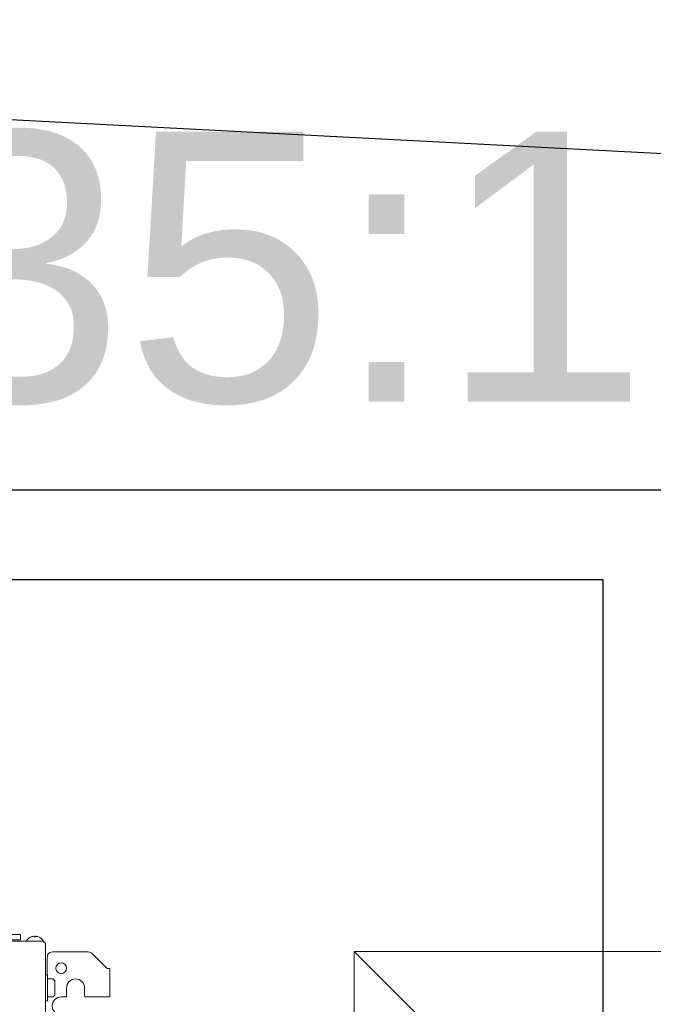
# Model space of a CAD drawing. Header units: millimetres. Extents: x -367720 to -162733, y 309172 to 337444.
# Tile 84 of 164: x -345060 to -344707, y 316334 to 316881. Entities that reach past the tile are written whole.
import ezdxf
from ezdxf.enums import TextEntityAlignment as Align

# ---------------------------------------------------------------- set-up
doc = ezdxf.new("R2010")
doc.units = ezdxf.units.MM
doc.header["$LTSCALE"] = 10
doc.header["$MEASUREMENT"] = 0
doc.layers.get('0').update_dxf_attribs({"color": 255, "lineweight": 13})
for name, color, linetype, lineweight in [('LATS_EQ_IDU', 7, 'Continuous', 0), ('LATS_PIPE_REFRIGERANT_INDEX', 1, 'Continuous', 0), ('LATS_SERVICE_SPACE', 1, 'Continuous', 9), ('VZ1', 6, 'Continuous', 18)]:
    doc.layers.add(name, color=color, linetype=linetype, lineweight=lineweight)
doc.layers.add('LATS_PIPE_REFRIGERANT', color=3, linetype='Continuous')
doc.layers.add('VZT_pozice', color=1, linetype='Continuous')
doc.styles.add('LATS_ANNO', font='arial.ttf')
doc.styles.add('ROMANS', font='ROMANS.shx', dxfattribs={"height": 80})

# ---------------------------------------------------------------- blocks, each defined once
blk = doc.blocks.new('LATS_IDU_LOW_STATIC_L2')
at = {"color": 0, "linetype": 'ByBlock', "lineweight": -2}
for p, q in [((435.75, 353.22), (427.75, 353.22)), ((435.75, 353.22), (435.75, 350.22)), ((-449.25, 349.42), (448.75, 349.42)), ((435.75, 350.22), (427.75, 350.22)), ((447.95, 349.42), (439.55, 349.42)), ((448.75, 349.42), (448.75, 348.42)), ((448.95, 348.42), (449.75, 348.42)), ((449.75, 348.42), (449.75, 338.85)), ((450.55, 340.42), (450.55, 330.92)), ((453.55, 343.42), (473.51, 343.42)), ((483.65, 334.52), (475.63, 342.54)), ((449.75, -145.58), (449.75, 338.85)), ((483.65, 334.52), (483.95, 334.22)), ((483.95, 334.22), (485.55, 334.22)), ((485.55, 334.22), (485.55, 318.42)), ((450.75, 330.67), (449.75, 330.67)), ((450.75, 316.17), (450.75, 330.67)), ((453.95, 328.42), (450.75, 328.42)), ((454.95, 327.42), (453.95, 328.42)), ((454.95, 319.42), (454.95, 327.42)), ((461.45, 323.42), (461.45, 318.92)), ((471.45, 318.92), (471.45, 323.42)), ((450.75, 318.42), (453.95, 318.42)), ((453.95, 318.42), (454.95, 319.42)), ((460.95, 318.42), (458.45, 318.42)), ((483.65, 318.42), (471.95, 318.42)), ((485.55, 318.42), (483.65, 318.42)), ((449.75, 316.17), (450.75, 316.17))]:
    blk.add_line(p, q, dxfattribs=at)
at = {"color": 0, "linetype": 'ByBlock', "lineweight": -2, "extrusion": (0, 0, -1)}
blk.add_circle((-458.45, 334.42), 3, dxfattribs=at)
at = {"color": 0, "linetype": 'ByBlock', "lineweight": -2}
for centre, radius, start, end in [((443.75, 346.82), 5.4, 111.7628, 145.3987), ((443.75, 346.82), 5.4, 34.6013, 68.2208), ((439.55, 349.72), 0.3, 145.3987, 270), ((447.95, 349.72), 0.3, 270, 34.6013), ((453.55, 340.42), 3, 90, 180), ((473.51, 340.42), 3, 45, 90), ((460.95, 318.92), 0.5, 270, 0), ((471.95, 318.92), 0.5, 180, 270)]:
    blk.add_arc(centre, radius, start, end, dxfattribs=at)
at = {"color": 0, "linetype": 'ByBlock', "lineweight": -2, "extrusion": (0, 0, -1)}
for centre, radius, start, end in [((-450.05, 330.92), 0.5, 180, 210.001), ((-466.45, 323.42), 5, 0, 180), ((-458.45, 313.42), 5, 270, 90)]:
    blk.add_arc(centre, radius, start, end, dxfattribs=at)
at = {"color": 0, "linetype": 'ByBlock', "lineweight": -2}
for points, knots in [([(443.05, 352.16), (442.83, 352.13), (442.61, 352.09), (442.17, 351.98), (441.96, 351.91), (441.75, 351.82)], [0, 0, 0, 0, 0.5, 0.5, 1, 1, 1, 1]), ([(443.35, 352.16), (443.35, 352.17), (443.34, 352.17), (443.32, 352.18), (443.31, 352.18), (443.26, 352.18), (443.24, 352.18), (443.18, 352.18), (443.15, 352.17), (443.1, 352.17), (443.07, 352.16), (443.05, 352.16)], [0, 0, 0, 0, 0.213527, 0.213527, 0.427199, 0.427199, 0.638875, 0.638875, 0.849643, 0.849643, 1, 1, 1, 1]), ([(443.35, 351.85), (443.35, 351.93), (443.35, 351.99), (443.35, 352.09), (443.35, 352.13), (443.35, 352.16)], [0, 0, 0, 0, 0.5, 0.5, 1, 1, 1, 1]), ([(444.45, 352.16), (444.42, 352.17), (444.38, 352.17), (444.32, 352.18), (444.29, 352.18), (444.24, 352.18), (444.22, 352.18), (444.18, 352.18), (444.17, 352.17), (444.15, 352.17), (444.15, 352.16), (444.15, 352.16)], [0, 0, 0, 0, 0.213527, 0.213527, 0.427199, 0.427199, 0.638875, 0.638875, 0.849643, 0.849643, 1, 1, 1, 1]), ([(444.15, 352.16), (444.15, 352.13), (444.15, 352.09), (444.15, 351.98), (444.15, 351.91), (444.15, 351.82)], [0, 0, 0, 0, 0.5, 0.5, 1, 1, 1, 1]), ([(445.75, 351.82), (445.54, 351.91), (445.33, 351.98), (444.9, 352.09), (444.67, 352.13), (444.45, 352.16)], [0, 0, 0, 0, 0.5, 0.5, 1, 1, 1, 1])]:
    blk.add_open_spline(points, degree=3, knots=knots, dxfattribs=at)
for points in [[(441.75, 351.82), (441.75, 351.83), (441.75, 351.84), (441.75, 351.84)], [(444.15, 351.82), (443.88, 351.85), (443.62, 351.86), (443.35, 351.85)], [(445.75, 351.84), (445.75, 351.84), (445.75, 351.83), (445.75, 351.82)]]:
    blk.add_open_spline(points, degree=3, dxfattribs=at)
at = {"layer": 'LATS_SERVICE_SPACE', "color": 1, "ltscale": 2}
for p, q in [((1221.46, 343.7), (621.46, 343.7)), ((621.46, 343.7), (621.46, -256.3)), ((621.46, 343.7), (1221.46, -256.3))]:
    blk.add_line(p, q, dxfattribs=at)
blk = doc.blocks.new('A$C44164CF6')
at = {"layer": 'LATS_PIPE_REFRIGERANT', "ltscale": 5}
for p, q in [((-1580.76, -2350.29), (10047.42, -2350.29)), ((10047.42, -2350.29), (10047.42, -2868.78))]:
    blk.add_line(p, q, dxfattribs=at)
blk.add_lwpolyline([(-1474.39, -1060.54), (-1474.39, -2300.29), (10137.42, -2300.29), (10137.42, -2750.29), (10376.55, -2750.29), (10376.55, -2633.18)], dxfattribs=at)
at = {"layer": 'LATS_PIPE_REFRIGERANT_INDEX', "ltscale": 5}
blk.add_lwpolyline([(9914.24, -2727.11, 33.33, 33.33, 1), (9914.24, -2760.44, 33.33, 33.33, 1), (9914.24, -2727.11, 0, 0, 0), (9914.24, -2243.77, 0, 0, 0)], format="xyseb", dxfattribs=at)
at = {"layer": 'VZT_pozice', "color": 7}
blk.add_line((9709.88, -2094.05), (11424.81, -2183.72), dxfattribs=at)
at = {"layer": 'LATS_EQ_IDU', "color": 1, "ltscale": 5}
blk.add_blockref('LATS_IDU_LOW_STATIC_L2', (9287.75, -2900.67), dxfattribs=at)
at = {"layer": 'LATS_PIPE_REFRIGERANT_INDEX', "color": 7, "style": 'LATS_ANNO'}
blk.add_text('6.35:12.7', height=150, dxfattribs=at).set_placement((9927.19, -2176.28), align=Align.MIDDLE_CENTER)
at = {"layer": 'VZ1', "extrusion": (0, -1, -1.22461e-16), "style": 'ROMANS', "width": 0.8, "flags": 1}
for tag, p in [('MATERIAL', (-2269.09, 3112.52, -14812.16)), ('PRIRUBA', (-2269.09, 3112.52, -14812.16)), ('PRUTOK', (-2269.09, 3112.52, -14812.16)), ('PLOCHA', (-2269.09, 3112.52, -14812.16)), ('OBVOD', (-2269.09, 3112.52, -14812.16)), ('NAZEV', (-2269.09, 3112.52, -14812.16)), ('KOTA', (-2269.09, 3112.52, -14812.16)), ('USEK', (-2269.09, 3112.52, -14812.16)), ('TVAR', (-2269.09, 3112.52, -14812.16)), ('POS', (-2269.09, 3112.52, -14812.16)), ('NB2', (-2269.09, 3112.52, -14812.16)), ('NB1', (-2269.09, 3112.52, -14812.16)), ('DB', (-2269.09, 3112.52, -14812.16)), ('DA', (-2269.09, 3112.52, -14812.16)), ('B2', (-2269.09, 3112.52, -14812.16)), ('B1', (-2269.09, 3112.52, -14812.16)), ('A2', (-2269.09, 3112.52, -14812.16)), ('A1', (-2269.09, 3112.52, -14812.16)), ('LT', (-2269.09, 3112.52, -14812.16)), ('MATERIAL', (99885.33, 3112.52, -14812.16)), ('PRIRUBA', (99885.33, 3112.52, -14812.16)), ('PRUTOK', (99885.33, 3112.52, -14812.16)), ('PLOCHA', (99885.33, 3112.52, -14812.16)), ('OBVOD', (99885.33, 3112.52, -14812.16)), ('NAZEV', (99885.33, 3112.52, -14812.16)), ('KOTA', (99885.33, 3112.52, -14812.16)), ('USEK', (99885.33, 3112.52, -14812.16)), ('TVAR', (99885.33, 3112.52, -14812.16)), ('POS', (99885.33, 3112.52, -14812.16)), ('NB2', (99885.33, 3112.52, -14812.16)), ('NB1', (99885.33, 3112.52, -14812.16)), ('DB', (99885.33, 3112.52, -14812.16)), ('DA', (99885.33, 3112.52, -14812.16)), ('B2', (99885.33, 3112.52, -14812.16)), ('B1', (99885.33, 3112.52, -14812.16)), ('A2', (99885.33, 3112.52, -14812.16)), ('A1', (99885.33, 3112.52, -14812.16)), ('LT', (99885.33, 3112.52, -14812.16))]:
    blk.add_attdef(tag, p, '', height=1, rotation=180, dxfattribs=at)
at = {"layer": 'VZ1', "extrusion": (1.22461e-16, 1, 4.44089e-16), "style": 'ROMANS', "width": 0.8, "flags": 1}
for tag, p in [('MATERIAL', (2269.09, 2852.52, 14812.16)), ('PRIRUBA', (2269.09, 2852.52, 14812.16)), ('IZOLACE', (2269.09, 2852.52, 14812.16)), ('PRUTOK', (2269.09, 2852.52, 14812.16)), ('PLOCHA', (2269.09, 2852.52, 14812.16)), ('NASTCE', (2269.09, 2852.52, 14812.16)), ('OBVOD', (2269.09, 2852.52, 14812.16)), ('NAZEV', (2269.09, 2852.52, 14812.16)), ('KOTA', (2269.09, 2852.52, 14812.16)), ('USEK', (2269.09, 2852.52, 14812.16)), ('TVAR', (2269.09, 2852.52, 14812.16)), ('POS', (2269.09, 2852.52, 14812.16)), ('NB2', (2269.09, 2852.52, 14812.16)), ('NB1', (2269.09, 2852.52, 14812.16)), ('B1', (2269.09, 2852.52, 14812.16)), ('VS', (2269.09, 2852.52, 14812.16)), ('A1', (2269.09, 2852.52, 14812.16)), ('LT', (2269.09, 2852.52, 14812.16)), ('MATERIAL', (-99885.33, 2852.52, 14812.16)), ('PRIRUBA', (-99885.33, 2852.52, 14812.16)), ('IZOLACE', (-99885.33, 2852.52, 14812.16)), ('PRUTOK', (-99885.33, 2852.52, 14812.16)), ('PLOCHA', (-99885.33, 2852.52, 14812.16)), ('NASTCE', (-99885.33, 2852.52, 14812.16)), ('OBVOD', (-99885.33, 2852.52, 14812.16)), ('NAZEV', (-99885.33, 2852.52, 14812.16)), ('KOTA', (-99885.33, 2852.52, 14812.16)), ('USEK', (-99885.33, 2852.52, 14812.16)), ('TVAR', (-99885.33, 2852.52, 14812.16)), ('POS', (-99885.33, 2852.52, 14812.16)), ('NB2', (-99885.33, 2852.52, 14812.16)), ('NB1', (-99885.33, 2852.52, 14812.16)), ('B1', (-99885.33, 2852.52, 14812.16)), ('VS', (-99885.33, 2852.52, 14812.16)), ('A1', (-99885.33, 2852.52, 14812.16)), ('LT', (-99885.33, 2852.52, 14812.16))]:
    blk.add_attdef(tag, p, '', height=1, dxfattribs=at)

msp = doc.modelspace()

# ---------------------------------------------------------------- block references
msp.add_blockref('A$C44164CF6', (-354782.86, 318920.06))

doc.saveas('drawing.dxf')
